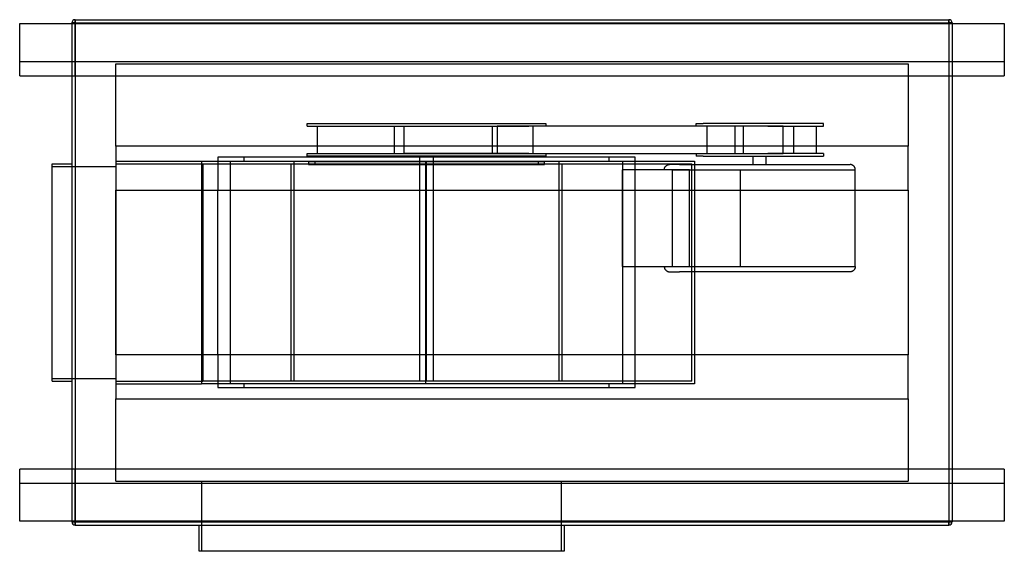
# Model space of a CAD drawing. Header units: millimetres. Extents: x -755 to 755, y -428 to 388.
import ezdxf

# ---------------------------------------------------------------- set-up
doc = ezdxf.new("R2010")
doc.units = ezdxf.units.MM
doc.layers.add('HIDDEN', color=7, linetype='Continuous')
doc.layers.add('THICK', color=7, linetype='Continuous')

msp = doc.modelspace()

# ---------------------------------------------------------------- linework, layer by layer
at = {"layer": 'HIDDEN'}
for p, q in [((-755, 381.5), (-755, 381.5)), ((-755, 381.5), (-755, 381.5)), ((-670, 382.5), (-675, 382.5)), ((-675, 382.5), (-675, 382.5)), ((-675, 381.5), (-675, 301.5)), ((-670.1, 301.5), (-670.1, 381.5)), ((-670, 387.5), (-670, 382.5)), ((-670, 387.5), (-670, 387.5)), ((-670, 382.5), (670, 382.5)), ((-670, 382.5), (-670, -382.5)), ((670, 387.5), (670, 382.5)), ((670, 387.5), (670, 387.5)), ((675, 382.5), (670, 382.5)), ((670, 382.5), (670, -382.5)), ((670.1, 381.5), (670.1, 301.5)), ((675, 382.5), (675, 382.5)), ((675, 381.5), (675, 301.5)), ((755, 381.5), (755, 381.5)), ((755, 381.5), (755, 381.5)), ((-755, 323.5), (755, 323.5)), ((-755, 323.5), (-755, 323.5)), ((-607.5, 320), (-607.5, 320)), ((-607.5, 193.7), (-607.5, 320)), ((-607.5, 320), (607.5, 320)), ((607.5, 320), (607.5, 193.7)), ((607.5, 320), (607.5, 320)), ((755, 323.5), (755, 323.5)), ((-755, 301.5), (-755, 301.5)), ((755, 301.5), (755, 301.5)), ((-314.2, 228.5), (52, 228.5)), ((-314.2, 224.5), (-314.2, 228.5)), ((52, 228.5), (52, 224.5)), ((282.4, 228.5), (293, 228.5)), ((282.4, 224.5), (282.4, 228.5)), ((477.7, 228.5), (293, 228.5)), ((477.7, 224.5), (477.7, 228.5)), ((-314.2, 224.5), (25.6, 224.5)), ((-298.9, 224.5), (-298.9, 182.5)), ((-180.1, 182.5), (-180.1, 224.5)), ((-165.6, 182.5), (-165.6, 224.5)), ((-165.6, 224.5), (-22, 224.5)), ((-115.6, 224.5), (-102, 224.5)), ((-102, 224.5), (25.6, 224.5)), ((-30.1, 182.5), (-30.1, 224.5)), ((-22.7, 224.5), (-22.7, 182.5)), ((32.3, 224.5), (-22.7, 224.5)), ((392.4, 224.5), (25.6, 224.5)), ((31.7, 224.5), (31.7, 182.5)), ((52, 224.5), (32.3, 224.5)), ((293, 224.5), (282.4, 224.5)), ((380.9, 224.5), (293, 224.5)), ((298.7, 224.5), (298.7, 182.5)), ((354.8, 224.5), (309, 224.5)), ((341.8, 224.5), (341.8, 182.5)), ((354.8, 182.5), (354.8, 224.5)), ((392.4, 224.5), (354.8, 224.5)), ((415.7, 224.5), (380.9, 224.5)), ((392.4, 224.5), (477.7, 224.5)), ((415.7, 182.5), (415.7, 224.5)), ((432, 182.5), (432, 224.5)), ((466.4, 224.5), (466.4, 182.5)), ((-607.5, 193.7), (-607.5, 193.7)), ((-607.5, 193.7), (-607.5, 126.2)), ((607.5, 193.7), (-607.5, 193.7)), ((-314.2, 182.5), (25.6, 182.5)), ((-314.2, 178.5), (-314.2, 182.5)), ((-22.7, 182.5), (-165.6, 182.5)), ((-102, 182.5), (-115.6, 182.5)), ((25.6, 182.5), (-102, 182.5)), ((-22.7, 182.5), (32.3, 182.5)), ((25.6, 182.5), (392.4, 182.5)), ((32.3, 182.5), (52, 182.5)), ((52, 182.5), (52, 178.5)), ((282.4, 182.5), (293, 182.5)), ((282.4, 182.5), (282.4, 178.5)), ((293, 182.5), (380.9, 182.5)), ((309, 182.5), (354.8, 182.5)), ((354.8, 182.5), (399.5, 182.5)), ((380.9, 182.5), (415.7, 182.5)), ((477.7, 182.5), (392.4, 182.5)), ((477.7, 182.5), (477.7, 178.5)), ((607.5, 193.7), (607.5, 193.7)), ((607.5, 126.2), (607.5, 193.7)), ((-705, 166.5), (-705, 166.5)), ((-675, 166.5), (-675, 166.5)), ((-607.5, 170.5), (-607.5, 170.5)), ((-607.5, 170.5), (-476.2, 170.5)), ((-607.5, 166.5), (-607.5, -166.5)), ((-607.5, 166.5), (-474, 166.5)), ((-607.5, 166.5), (-607.5, 166.5)), ((-476.2, 170.5), (-431.9, 170.5)), ((-476.2, 170.5), (-476.2, -170.5)), ((-474, 166.5), (275.8, 166.5)), ((-474, 166.5), (-474, -166.5)), ((-451, 176.5), (-451, 126.2)), ((-451, 176.5), (-451, 176.5)), ((188.8, 176.5), (-451, 176.5)), ((-431.9, -170.5), (-431.9, 170.5)), ((-431.9, 170.5), (-411, 170.5)), ((-411, 170.5), (-411, 176.5)), ((-411, 170.5), (148.8, 170.5)), ((-338.5, -166.5), (-338.5, 166.5)), ((-334.6, 170.5), (-334.6, -166.5)), ((52, 178.5), (-314.2, 178.5)), ((-312.1, 169.5), (-312.1, 165.5)), ((-302.1, 169.5), (-312.1, 169.5)), ((-302.1, 165.5), (-302.1, 169.5)), ((-131.1, 169.5), (-302.1, 169.5)), ((-141.1, 169.5), (-141.1, 178.5)), ((-141.1, 169.5), (-141.1, 169.5)), ((-141.1, 165.5), (-141.1, 169.5)), ((-132.1, 170.5), (-132.1, 170.5)), ((-132.1, -170.5), (-132.1, 170.5)), ((-131.1, 165.5), (-131.1, 169.5)), ((39.9, 169.5), (-131.1, 169.5)), ((-131.1, -166.5), (-131.1, 166.5)), ((-121.1, 178.5), (-121.1, 169.5)), ((-121.1, 169.5), (-121.1, 165.5)), ((-121.1, 169.5), (-121.1, 169.5)), ((39.9, 169.5), (39.9, 165.5)), ((49.9, 169.5), (39.9, 169.5)), ((49.9, 165.5), (49.9, 169.5)), ((72.4, -166.5), (72.4, 170.5)), ((76.3, 166.5), (76.3, -166.5)), ((148.8, 170.5), (148.8, 176.5)), ((148.8, 170.5), (169.7, 170.5)), ((169.7, 170.5), (279.8, 170.5)), ((169.7, 170.5), (169.7, -170.5)), ((188.8, 176.5), (188.8, 176.5)), ((188.8, 126.2), (188.8, 176.5)), ((275.8, -166.5), (275.8, 166.5)), ((279.8, 170.5), (279.8, -170.5)), ((293, 178.5), (282.4, 178.5)), ((293, 178.5), (477.7, 178.5)), ((370, 165.5), (370, 178.5)), ((390, 165.5), (390, 178.5)), ((-705, 162.5), (-607.5, 162.5)), ((-705, 162.5), (-705, 162.5)), ((-607.5, 162.5), (-607.5, 162.5)), ((-312.1, 165.5), (-302.1, 165.5)), ((-302.1, 165.5), (-131.1, 165.5)), ((-141.1, -166.5), (-141.1, 165.5)), ((-141.1, 165.5), (-141.1, 165.5)), ((-131.1, 165.5), (39.9, 165.5)), ((-121.1, 165.5), (-121.1, -166.5)), ((-121.1, 165.5), (-121.1, 165.5)), ((39.9, 165.5), (49.9, 165.5)), ((168.9, 157.4), (168.9, 9.1)), ((272.4, 157.4), (168.9, 157.4)), ((233.6, 158.5), (233.7, 159.1)), ((233.6, 157.9), (233.6, 158.5)), ((233.6, 157.4), (233.6, 157.9)), ((233.7, 159.1), (233.9, 159.7)), ((233.9, 159.7), (234.1, 160.2)), ((234.1, 160.2), (234.3, 160.7)), ((234.3, 160.7), (234.5, 161.3)), ((234.5, 161.3), (234.8, 161.8)), ((234.8, 161.8), (235.2, 162.2)), ((235.2, 162.2), (235.5, 162.7)), ((235.5, 162.7), (235.9, 163.1)), ((235.9, 163.1), (236.4, 163.5)), ((236.4, 163.5), (236.8, 163.9)), ((236.8, 163.9), (237.3, 164.2)), ((237.3, 164.2), (237.8, 164.5)), ((237.8, 164.5), (238.3, 164.8)), ((238.3, 164.8), (238.8, 165)), ((238.8, 165), (239.4, 165.2)), ((239.4, 165.2), (240, 165.3)), ((240, 165.3), (240.5, 165.4)), ((240.5, 165.4), (241.1, 165.5)), ((241.1, 165.5), (241.7, 165.5)), ((256.8, 165.5), (241.7, 165.5)), ((246.3, 157.4), (510.6, 157.4)), ((246.3, 9.1), (246.3, 157.4)), ((256.8, 165.5), (518.4, 165.5)), ((272.4, 157.4), (349.7, 157.4)), ((272.4, 9.1), (272.4, 157.4)), ((349.7, 157.4), (526.5, 157.4)), ((349.7, 157.4), (349.7, 9.1)), ((519, 165.5), (518.4, 165.5)), ((519.5, 165.4), (519, 165.5)), ((520.1, 165.3), (519.5, 165.4)), ((520.7, 165.2), (520.1, 165.3)), ((521.2, 165), (520.7, 165.2)), ((521.8, 164.8), (521.2, 165)), ((522.3, 164.5), (521.8, 164.8)), ((522.8, 164.2), (522.3, 164.5)), ((523.3, 163.9), (522.8, 164.2)), ((523.7, 163.5), (523.3, 163.9)), ((524.1, 163.1), (523.7, 163.5)), ((524.5, 162.7), (524.1, 163.1)), ((524.9, 162.2), (524.5, 162.7)), ((525.2, 161.8), (524.9, 162.2)), ((525.5, 161.3), (525.2, 161.8)), ((525.8, 160.7), (525.5, 161.3)), ((526, 160.2), (525.8, 160.7)), ((526.2, 159.7), (526, 160.2)), ((526.3, 159.1), (526.2, 159.7)), ((526.4, 158.5), (526.3, 159.1)), ((526.5, 157.9), (526.4, 158.5)), ((526.5, 157.4), (526.5, 157.9)), ((526.5, 9.1), (526.5, 157.4)), ((-607.5, -126.3), (-607.5, 126.2)), ((-607.5, 126.2), (-607.5, 126.2)), ((-607.5, 126.2), (607.5, 126.2)), ((-451, -126.3), (-451, 126.2)), ((188.8, -126.3), (188.8, 126.2)), ((607.5, 126.2), (607.5, -126.3)), ((607.5, 126.2), (607.5, 126.2)), ((168.9, 9.1), (272.4, 9.1)), ((233.6, 9.1), (233.6, 8.6)), ((233.6, 8.6), (233.6, 8)), ((233.6, 8), (233.7, 7.4)), ((233.7, 7.4), (233.9, 6.8)), ((233.9, 6.8), (234.1, 6.3)), ((234.1, 6.3), (234.3, 5.8)), ((234.3, 5.8), (234.5, 5.2)), ((234.5, 5.2), (234.8, 4.7)), ((234.8, 4.7), (235.2, 4.3)), ((235.2, 4.3), (235.5, 3.8)), ((235.5, 3.8), (235.9, 3.4)), ((235.9, 3.4), (236.4, 3)), ((236.4, 3), (236.8, 2.6)), ((236.8, 2.6), (237.3, 2.3)), ((237.3, 2.3), (237.8, 2)), ((237.8, 2), (238.3, 1.7)), ((238.3, 1.7), (238.8, 1.5)), ((238.8, 1.5), (239.4, 1.3)), ((239.4, 1.3), (240, 1.2)), ((240, 1.2), (240.5, 1.1)), ((240.5, 1.1), (241.1, 1)), ((241.1, 1), (241.7, 1)), ((241.7, 1), (256.8, 1)), ((246.3, 9.1), (510.6, 9.1)), ((518.4, 1), (256.8, 1)), ((272.4, 9.1), (349.7, 9.1)), ((349.7, 9.1), (526.5, 9.1)), ((519, 1), (518.4, 1)), ((519.5, 1.1), (519, 1)), ((520.1, 1.2), (519.5, 1.1)), ((520.7, 1.3), (520.1, 1.2)), ((521.2, 1.5), (520.7, 1.3)), ((521.8, 1.7), (521.2, 1.5)), ((522.3, 2), (521.8, 1.7)), ((522.8, 2.3), (522.3, 2)), ((523.3, 2.6), (522.8, 2.3)), ((523.7, 3), (523.3, 2.6)), ((524.1, 3.4), (523.7, 3)), ((524.5, 3.8), (524.1, 3.4)), ((524.9, 4.3), (524.5, 3.8)), ((525.2, 4.7), (524.9, 4.3)), ((525.5, 5.2), (525.2, 4.7)), ((525.8, 5.8), (525.5, 5.2)), ((526, 6.3), (525.8, 5.8)), ((526.2, 6.8), (526, 6.3)), ((526.3, 7.4), (526.2, 6.8)), ((526.4, 8), (526.3, 7.4)), ((526.5, 8.6), (526.4, 8)), ((526.5, 9.1), (526.5, 8.6)), ((-607.5, -126.3), (-607.5, -193.8)), ((607.5, -126.3), (-607.5, -126.3)), ((-607.5, -126.3), (-607.5, -126.3)), ((-451, -126.3), (-451, -176.5)), ((188.8, -176.5), (188.8, -126.3)), ((607.5, -193.8), (607.5, -126.3)), ((607.5, -126.3), (607.5, -126.3)), ((-705, -162.5), (-607.5, -162.5)), ((-705, -162.5), (-705, -162.5)), ((-607.5, -162.5), (-607.5, -162.5)), ((-705, -166.5), (-705, -166.5)), ((-675, -166.5), (-675, -166.5)), ((-607.5, -166.5), (-607.5, -166.5)), ((-607.5, -166.5), (-474, -166.5)), ((-607.5, -170.5), (-476.2, -170.5)), ((-607.5, -170.5), (-607.5, -170.5)), ((-431.9, -170.5), (-476.2, -170.5)), ((275.8, -166.5), (-474, -166.5)), ((-451, -176.5), (-451, -176.5)), ((-451, -176.5), (188.8, -176.5)), ((-411, -170.5), (-431.9, -170.5)), ((-411, -176.5), (-411, -170.5)), ((148.8, -170.5), (-411, -170.5)), ((72.4, -166.5), (-334.6, -166.5)), ((-132.1, -170.5), (-132.1, -170.5)), ((148.8, -176.5), (148.8, -170.5)), ((169.7, -170.5), (148.8, -170.5)), ((279.8, -170.5), (169.7, -170.5)), ((188.8, -176.5), (188.8, -176.5)), ((-607.5, -193.8), (607.5, -193.8)), ((-607.5, -193.8), (-607.5, -193.8)), ((-607.5, -320), (-607.5, -193.8)), ((607.5, -193.8), (607.5, -193.8)), ((607.5, -193.8), (607.5, -320)), ((-755, -301.5), (-755, -301.5)), ((-675, -301.5), (-675, -381.5)), ((-670.1, -381.5), (-670.1, -301.5)), ((670.1, -301.5), (670.1, -381.5)), ((675, -301.5), (675, -381.5)), ((755, -301.5), (755, -301.5)), ((755, -323.5), (-755, -323.5)), ((-755, -323.5), (-755, -323.5)), ((-607.5, -320), (-607.5, -320)), ((-607.5, -320), (607.5, -320)), ((-476, -320), (-476, -427.5)), ((76, -427.5), (76, -320)), ((607.5, -320), (607.5, -320)), ((755, -323.5), (755, -323.5)), ((-755, -381.5), (-755, -381.5)), ((-755, -381.5), (-755, -381.5)), ((-670, -382.5), (-675, -382.5)), ((-675, -382.5), (-675, -382.5)), ((-670, -382.5), (-670, -387.5)), ((-670, -382.5), (670, -382.5)), ((-670, -387.5), (-670, -387.5)), ((670, -382.5), (670, -387.5)), ((675, -382.5), (670, -382.5)), ((670, -387.5), (670, -387.5)), ((675, -382.5), (675, -382.5)), ((755, -381.5), (755, -381.5)), ((755, -381.5), (755, -381.5))]:
    msp.add_line(p, q, dxfattribs=at)
at = {"layer": 'THICK'}
for p, q in [((-755, 381.5), (755, 381.5)), ((-755, 301.5), (-755, 381.5)), ((-675, 382.5), (-670, 382.5)), ((-675, 382.5), (-675, 381.5)), ((-670, 382.5), (-670, 387.5)), ((-670, 387.5), (670, 387.5)), ((-670, 382.5), (-670, 381.5)), ((-670, 382.5), (670, 382.5)), ((670, 382.5), (670, 387.5)), ((670, 382.5), (675, 382.5)), ((670, 382.5), (670, 381.5)), ((675, 382.5), (675, 381.5)), ((755, 381.5), (755, 301.5)), ((-755, 301.5), (755, 301.5)), ((-675, 301.5), (-675, -301.5)), ((-670, 301.5), (-670, -301.5)), ((670, 301.5), (670, -301.5)), ((675, 301.5), (675, -301.5)), ((-705, 166.5), (-675, 166.5)), ((-705, -166.5), (-705, 166.5)), ((-705, -166.5), (-675, -166.5)), ((-755, -381.5), (-755, -301.5)), ((755, -301.5), (-755, -301.5)), ((755, -301.5), (755, -381.5)), ((755, -381.5), (-755, -381.5)), ((-675, -381.5), (-675, -382.5)), ((-675, -382.5), (-670, -382.5)), ((-670, -381.5), (-670, -382.5)), ((-670, -382.5), (670, -382.5)), ((-670, -387.5), (-670, -382.5)), ((-670, -387.5), (670, -387.5)), ((-480, -427.5), (-480, -387.5)), ((80, -387.5), (80, -427.5)), ((670, -381.5), (670, -382.5)), ((670, -382.5), (675, -382.5)), ((670, -387.5), (670, -382.5)), ((675, -381.5), (675, -382.5)), ((80, -427.5), (-480, -427.5))]:
    msp.add_line(p, q, dxfattribs=at)
for centre, start, end in [((-670, 382.5), 90, 180), ((670, 382.5), 0, 90), ((-670, -382.5), 180, 270), ((670, -382.5), 270, 0)]:
    msp.add_arc(centre, 5, start, end, dxfattribs=at)

doc.saveas('drawing.dxf')
